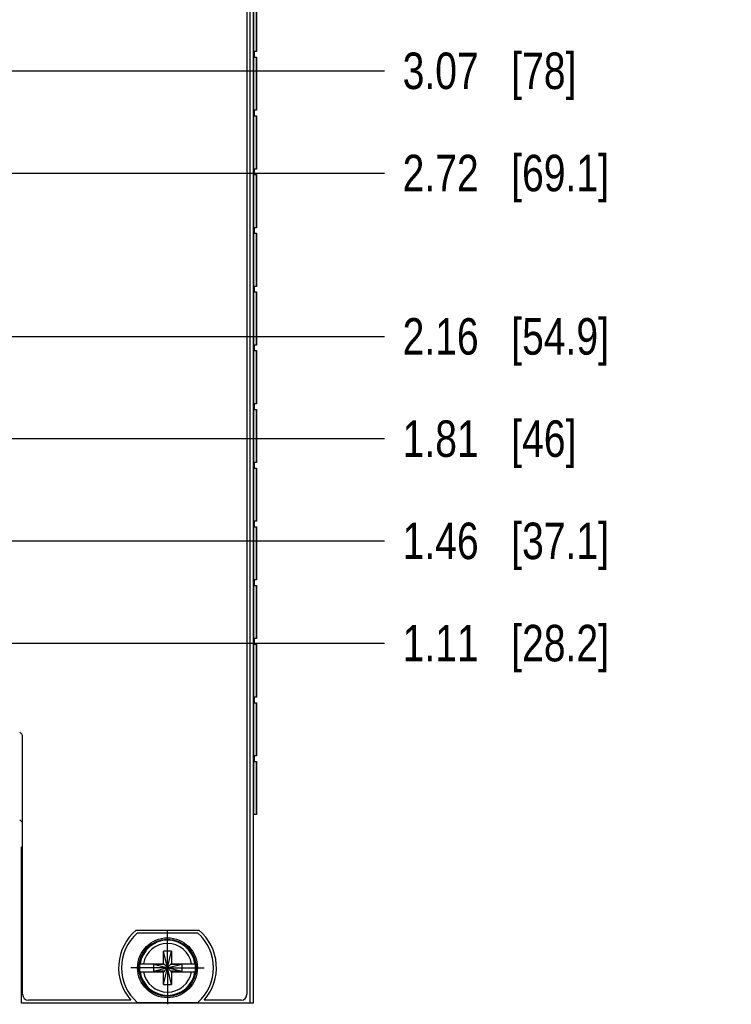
# Model space of a CAD drawing. Header units: inches. Extents: x 0.2 to 16.8, y 0.2 to 10.8.
# Tile 10 of 19: x 5.9 to 8.4, y 3.6 to 7. Entities that reach past the tile are written whole.
import ezdxf

# ---------------------------------------------------------------- set-up
doc = ezdxf.new("R2010")
doc.units = ezdxf.units.IN
doc.header["$LTSCALE"] = 0.935
doc.header["$MEASUREMENT"] = 0
doc.linetypes.add('CENTER', pattern=[0.6, 0.375, -0.075, 0.075, -0.075])
doc.layers.get('0').update_dxf_attribs({"linetype": 'CONTINUOUS'})
doc.layers.add('02___PRT_ALL_AXES', color=7, linetype='CONTINUOUS')
doc.layers.add('DIMENSIONS', color=7, linetype='CONTINUOUS')
doc.styles.get("Standard").update_dxf_attribs({"font": 'txt', "width": 0.8})
doc.dimstyles.new('DIMSTYLE_1', dxfattribs={"dimtxt": 0.125, "dimasz": 0.18, "dimexe": 0.125, "dimexo": 0.0625, "dimgap": 0.03125, "dimtad": 0, "dimtih": 1, "dimtoh": 1, "dimzin": 4, "dimdsep": 46, "dimtxsty": 'STANDARD', "dimblk": '_FILLED', "dimblk1": '_FILLED', "dimblk2": '_FILLED', "dimcen": 0.09, "dimadec": 0, "dimazin": 0, "dimtp": 0.01, "dimtm": 0.01, "dimtfac": 1, "dimtofl": 0, "dimtmove": 0, "dimatfit": 3, "dimldrblk": '_FILLED', "dimfxl": 1, "dimtolj": 1, "dimtzin": 4, "dimarcsym": 0})

# ---------------------------------------------------------------- blocks, each defined once
blk = doc.blocks.new('*D8')
at = {"layer": 'DIMENSIONS', "color": 2, "linetype": 'CONTINUOUS'}
blk.add_line((5.8884, 4.8572), (7.1813, 4.8572), dxfattribs=at)
at = {"layer": 'DIMENSIONS', "color": 2, "linetype": 'CONTINUOUS', "insert": (7.2438, 4.9197), "char_height": 0.125, "width": 1.125, "attachment_point": 1, "line_spacing_factor": 0.9}
blk.add_mtext('1.11{\\Ftxt.shx;\\W1.000000;\\H0.125000; }[28.2]', dxfattribs=at)
blk = doc.blocks.new('_FILLED')
at = {"color": 0, "linetype": 'BYBLOCK'}
blk.add_solid([(0, 0), (-1, 0.174), (-1, -0.174)], dxfattribs=at)
blk = doc.blocks.new('*D9')
at = {"layer": 'DIMENSIONS', "color": 2, "linetype": 'CONTINUOUS'}
blk.add_line((5.8884, 5.2072), (7.1813, 5.2072), dxfattribs=at)
at = {"layer": 'DIMENSIONS', "color": 2, "linetype": 'CONTINUOUS', "insert": (7.2438, 5.2697), "char_height": 0.125, "width": 1.125, "attachment_point": 1, "line_spacing_factor": 0.9}
blk.add_mtext('1.46{\\Ftxt.shx;\\W1.000000;\\H0.125000; }[37.1]', dxfattribs=at)
blk = doc.blocks.new('*D10')
at = {"layer": 'DIMENSIONS', "color": 2, "linetype": 'CONTINUOUS'}
blk.add_line((5.8884, 5.5572), (7.1813, 5.5572), dxfattribs=at)
at = {"layer": 'DIMENSIONS', "color": 2, "linetype": 'CONTINUOUS', "insert": (7.2438, 5.6197), "char_height": 0.125, "width": 0.925, "attachment_point": 1, "line_spacing_factor": 0.9}
blk.add_mtext('1.81{\\Ftxt.shx;\\W1.000000;\\H0.125000; }[46]', dxfattribs=at)
blk = doc.blocks.new('*D11')
at = {"layer": 'DIMENSIONS', "color": 2, "linetype": 'CONTINUOUS'}
blk.add_line((5.8884, 5.9072), (7.1813, 5.9072), dxfattribs=at)
at = {"layer": 'DIMENSIONS', "color": 2, "linetype": 'CONTINUOUS', "insert": (7.2438, 5.9697), "char_height": 0.125, "width": 1.125, "attachment_point": 1, "line_spacing_factor": 0.9}
blk.add_mtext('2.16{\\Ftxt.shx;\\W1.000000;\\H0.125000; }[54.9]', dxfattribs=at)
blk = doc.blocks.new('*D12')
at = {"layer": 'DIMENSIONS', "color": 2, "linetype": 'CONTINUOUS'}
blk.add_line((5.8884, 6.4665), (7.1813, 6.4665), dxfattribs=at)
at = {"layer": 'DIMENSIONS', "color": 2, "linetype": 'CONTINUOUS', "insert": (7.2438, 6.529), "char_height": 0.125, "width": 1.125, "attachment_point": 1, "line_spacing_factor": 0.9}
blk.add_mtext('2.72{\\Ftxt.shx;\\W1.000000;\\H0.125000; }[69.1]', dxfattribs=at)
blk = doc.blocks.new('*D13')
at = {"layer": 'DIMENSIONS', "color": 2, "linetype": 'CONTINUOUS'}
blk.add_line((5.8884, 6.8165), (7.1813, 6.8165), dxfattribs=at)
at = {"layer": 'DIMENSIONS', "color": 2, "linetype": 'CONTINUOUS', "insert": (7.2438, 6.879), "char_height": 0.125, "width": 0.925, "attachment_point": 1, "line_spacing_factor": 0.9}
blk.add_mtext('3.07{\\Ftxt.shx;\\W1.000000;\\H0.125000; }[78]', dxfattribs=at)
blk = doc.blocks.new('*D14')
at = {"layer": 'DIMENSIONS', "color": 2, "linetype": 'CONTINUOUS'}
blk.add_line((5.8884, 7.1665), (7.1813, 7.1665), dxfattribs=at)
at = {"layer": 'DIMENSIONS', "color": 2, "linetype": 'CONTINUOUS', "insert": (7.2438, 7.229), "char_height": 0.125, "width": 1.125, "attachment_point": 1, "line_spacing_factor": 0.9}
blk.add_mtext('3.42{\\Ftxt.shx;\\W1.000000;\\H0.125000; }[86.9]', dxfattribs=at)
blk = doc.blocks.new('*D15')
at = {"layer": 'DIMENSIONS', "color": 2, "linetype": 'CONTINUOUS'}
blk.add_line((5.8884, 7.5165), (7.1813, 7.5165), dxfattribs=at)
at = {"layer": 'DIMENSIONS', "color": 2, "linetype": 'CONTINUOUS', "insert": (7.2438, 7.579), "char_height": 0.125, "width": 1.125, "attachment_point": 1, "line_spacing_factor": 0.9}
blk.add_mtext('3.77{\\Ftxt.shx;\\W1.000000;\\H0.125000; }[95.7]', dxfattribs=at)

msp = doc.modelspace()

# ---------------------------------------------------------------- linework, layer by layer
at = {"color": 9, "linetype": 'CONTINUOUS'}
for p, q in [((6.721, 8.6899), (6.721, 3.6249)), ((6.735, 4.2699), (6.735, 8.2699)), ((6.7436, 7.0642), (6.7436, 6.8822)), ((6.7436, 6.8632), (6.7436, 6.6813)), ((6.7436, 6.6623), (6.7436, 6.4803)), ((6.7436, 6.4613), (6.7436, 6.2794)), ((6.7436, 6.2604), (6.7436, 6.0784)), ((6.7436, 6.0594), (6.7436, 5.8775)), ((6.7436, 5.8585), (6.7436, 5.6765)), ((6.7436, 5.6575), (6.7436, 5.4756)), ((6.7436, 5.4566), (6.7436, 5.2746)), ((6.7436, 5.2556), (6.7436, 5.0737)), ((6.7436, 5.0547), (6.7436, 4.8727)), ((6.7436, 4.8537), (6.7436, 4.6718)), ((6.7436, 4.6528), (6.7436, 4.4708)), ((6.7436, 4.4518), (6.7436, 4.2699))]:
    msp.add_line(p, q, dxfattribs=at)
at = {"color": 7, "linetype": 'CONTINUOUS'}
for p, q in [((6.733, 3.6249), (6.733, 8.6899)), ((6.711, 8.6599), (6.711, 3.6549)), ((6.7438, 6.8822), (6.7438, 7.0642)), ((6.7356, 6.8822), (6.7356, 6.8632)), ((6.7438, 6.8822), (6.7356, 6.8822)), ((6.7356, 6.8632), (6.7438, 6.8632)), ((6.7438, 6.6813), (6.7438, 6.8632)), ((6.7438, 6.6813), (6.7356, 6.6813)), ((6.7356, 6.6813), (6.7356, 6.6623)), ((6.7356, 6.6623), (6.7438, 6.6623)), ((6.7438, 6.4803), (6.7438, 6.6623)), ((6.7438, 6.4803), (6.7356, 6.4803)), ((6.7356, 6.4803), (6.7356, 6.4613)), ((6.7356, 6.4613), (6.7438, 6.4613)), ((6.7438, 6.2794), (6.7438, 6.4613)), ((6.7438, 6.2794), (6.7356, 6.2794)), ((6.7356, 6.2794), (6.7356, 6.2604)), ((6.7356, 6.2604), (6.7438, 6.2604)), ((6.7438, 6.0784), (6.7438, 6.2604)), ((6.7438, 6.0784), (6.7356, 6.0784)), ((6.7356, 6.0784), (6.7356, 6.0594)), ((6.7356, 6.0594), (6.7438, 6.0594)), ((6.7438, 5.8775), (6.7438, 6.0594)), ((6.7438, 5.8775), (6.7356, 5.8775)), ((6.7356, 5.8775), (6.7356, 5.8585)), ((6.7356, 5.8585), (6.7438, 5.8585)), ((6.7438, 5.6765), (6.7438, 5.8585)), ((6.7438, 5.6765), (6.7356, 5.6765)), ((6.7356, 5.6765), (6.7356, 5.6575)), ((6.7356, 5.6575), (6.7438, 5.6575)), ((6.7438, 5.4756), (6.7438, 5.6575)), ((6.7438, 5.4756), (6.7356, 5.4756)), ((6.7356, 5.4756), (6.7356, 5.4566)), ((6.7356, 5.4566), (6.7438, 5.4566)), ((6.7438, 5.2746), (6.7438, 5.4566)), ((6.7438, 5.2746), (6.7356, 5.2746)), ((6.7356, 5.2746), (6.7356, 5.2556)), ((6.7356, 5.2556), (6.7438, 5.2556)), ((6.7438, 5.0737), (6.7438, 5.2556)), ((6.7438, 5.0737), (6.7356, 5.0737)), ((6.7356, 5.0737), (6.7356, 5.0547)), ((6.7356, 5.0547), (6.7438, 5.0547)), ((6.7438, 4.8727), (6.7438, 5.0547)), ((6.7438, 4.8727), (6.7356, 4.8727)), ((6.7356, 4.8727), (6.7356, 4.8537)), ((6.7356, 4.8537), (6.7438, 4.8537)), ((6.7438, 4.6718), (6.7438, 4.8537)), ((6.7438, 4.6718), (6.7356, 4.6718)), ((6.7356, 4.6718), (6.7356, 4.6528)), ((6.7356, 4.6528), (6.7438, 4.6528)), ((6.7438, 4.4708), (6.7438, 4.6528)), ((5.943, 3.6549), (5.943, 4.5353)), ((6.7438, 4.4708), (6.7356, 4.4708)), ((6.7356, 4.4708), (6.7356, 4.4518)), ((6.7356, 4.4518), (6.7438, 4.4518)), ((6.7438, 4.2699), (6.7438, 4.4518)), ((6.7438, 4.2699), (6.733, 4.2699)), ((5.939, 3.6249), (5.939, 4.1585)), ((6.3316, 3.8742), (6.5465, 3.8742)), ((6.5428, 3.8642), (6.3353, 3.8642)), ((6.4528, 3.8028), (6.4252, 3.8028)), ((6.4528, 3.6887), (6.4252, 3.8028)), ((6.4252, 3.7595), (6.4252, 3.8028)), ((6.4252, 3.6887), (6.4528, 3.8028)), ((6.4528, 3.8028), (6.4528, 3.7595)), ((6.3444, 3.7595), (6.4273, 3.7595)), ((6.3905, 3.734), (6.4875, 3.7575)), ((6.3905, 3.7575), (6.4273, 3.7575)), ((6.3905, 3.7575), (6.4875, 3.734)), ((6.3905, 3.7575), (6.3905, 3.734)), ((6.4273, 3.7575), (6.4273, 3.7595)), ((6.4273, 3.7575), (6.4507, 3.734)), ((6.4273, 3.734), (6.4507, 3.7575)), ((6.4507, 3.7595), (6.5337, 3.7595)), ((6.4507, 3.7575), (6.4507, 3.7595)), ((6.4507, 3.7575), (6.4875, 3.7575)), ((6.4875, 3.7575), (6.4875, 3.734)), ((6.3444, 3.732), (6.4273, 3.732)), ((6.4273, 3.734), (6.3905, 3.734)), ((6.4252, 3.6887), (6.4252, 3.732)), ((6.4273, 3.734), (6.4273, 3.732)), ((6.4875, 3.734), (6.4507, 3.734)), ((6.4507, 3.734), (6.4507, 3.732)), ((6.4507, 3.732), (6.5337, 3.732)), ((6.4528, 3.732), (6.4528, 3.6887)), ((6.4252, 3.6887), (6.4528, 3.6887)), ((6.733, 3.6249), (5.939, 3.6249)), ((6.3134, 3.6349), (5.963, 3.6349)), ((6.3353, 3.6272), (6.5428, 3.6272)), ((6.691, 3.6349), (6.5646, 3.6349))]:
    msp.add_line(p, q, dxfattribs=at)
for radius in [0.1025, 0.098]:
    msp.add_circle((6.439, 3.7457), radius, dxfattribs=at)
for centre, radius, start, end in [((5.923, 4.5353), 0.02, 0, 60), ((5.8948, 4.2027), 0.0625, 39.5466, 52.3157), ((5.8948, 4.2027), 0.0625, 315, 320.4534), ((6.439, 3.7457), 0.1675, 129.9001, 221.4138), ((6.439, 3.7457), 0.1575, 131.203, 228.797), ((6.439, 3.7457), 0.1575, 311.203, 48.797), ((6.439, 3.7457), 0.1675, 318.5862, 50.0999), ((6.439, 3.7457), 0.0956, 171.7166, 188.2834), ((6.439, 3.7457), 0.0956, 351.7166, 8.2834), ((5.963, 3.6549), 0.02, 180, 270), ((6.691, 3.6549), 0.02, 270, 360)]:
    msp.add_arc(centre, radius, start, end, dxfattribs=at)
at = {"color": 9, "linetype": 'CONTINUOUS'}
for radius, start, end in [(0.0947, 8.3637, 171.6363), (0.0832, 9.5336, 170.4664), (0.0947, 188.3637, 351.6363), (0.0832, 189.5336, 350.4664)]:
    msp.add_arc((6.439, 3.7457), radius, start, end, dxfattribs=at)
at = {"layer": '02___PRT_ALL_AXES', "color": 7, "linetype": 'CENTER'}
for q in [(6.439, 3.8708), (6.3139, 3.7457), (6.5641, 3.7457), (6.439, 3.6206)]:
    msp.add_line((6.439, 3.7457), q, dxfattribs=at)

# ---------------------------------------------------------------- dimensions: what is measured, and where the dimension line sits
at = {"layer": 'DIMENSIONS', "color": 2, "linetype": 'CONTINUOUS'}
for feature_location, picture, middle in [((5.8884, 7.5165), '*D15', (7.8063, 7.5165)), ((5.8884, 7.1665), '*D14', (7.8063, 7.1665)), ((5.8884, 6.8165), '*D13', (7.7063, 6.8165)), ((5.8884, 6.4665), '*D12', (7.8063, 6.4665)), ((5.8884, 5.9072), '*D11', (7.8063, 5.9072)), ((5.8884, 5.5572), '*D10', (7.7063, 5.5572)), ((5.8884, 5.2072), '*D9', (7.8063, 5.2072)), ((5.8884, 4.8572), '*D8', (7.8063, 4.8572))]:
    dim = msp.add_ordinate_dim(feature_location=feature_location, offset=(1.2929, 0), dtype=0, origin=(5.8259, 3.7469), dimstyle='DIMSTYLE_1', dxfattribs=at)
    dim.commit()
    dim.dimension.update_dxf_attribs({"geometry": picture, "text_midpoint": middle})

doc.saveas('drawing.dxf')
